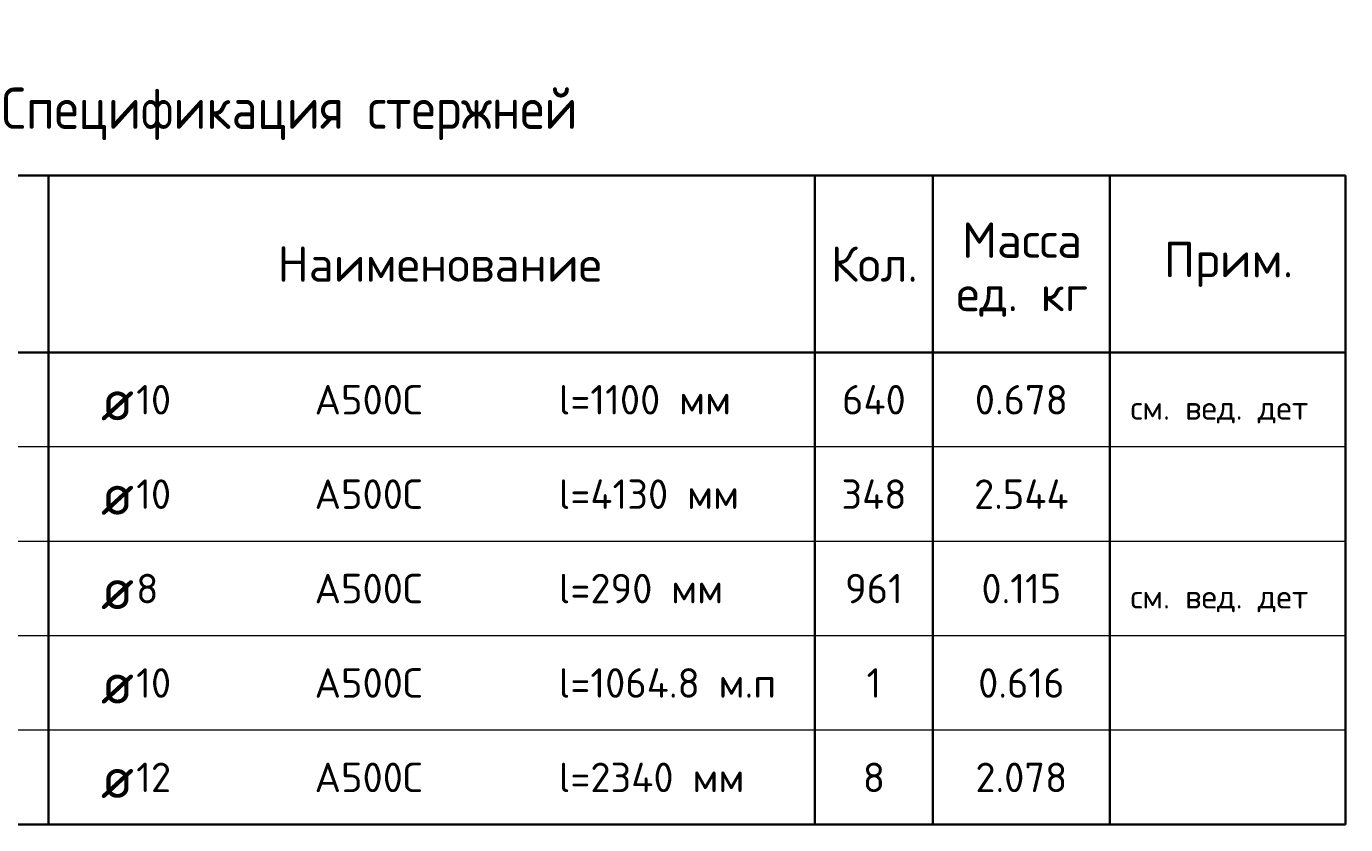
# Model space of a CAD drawing. Header units: millimetres. Extents: x 21019 to 29759, y 58110 to 63490.
# Tile 5 of 6: x 22481 to 24719, y 62138 to 63490. Entities that reach past the tile are written whole.
import ezdxf

# ---------------------------------------------------------------- set-up
doc = ezdxf.new("R2010")
doc.units = ezdxf.units.MM
doc.layers.add('Standard', color=7, linetype='Continuous', lineweight=25)
doc.styles.add('ARIAL', font='ARIAL.TTF')
doc.styles.add('ISOCPEUR', font='ISOCPEUR')

msp = doc.modelspace()

# ---------------------------------------------------------------- linework, layer by layer
at = {"layer": 'Standard', "color": 7, "linetype": 'Continuous', "lineweight": 35, "transparency": 33554687}
for p, q in [((24718.7, 63237.6), (21018.7, 63237.6)), ((22518.7, 63237.6), (22518.7, 62937.6)), ((23818.7, 63237.6), (23818.7, 62937.6)), ((24018.7, 63237.6), (24018.7, 62937.6)), ((24318.7, 63237.6), (24318.7, 62937.6)), ((24718.7, 63237.6), (24718.7, 62937.6)), ((24718.7, 62937.6), (21018.7, 62937.6)), ((22518.7, 62937.6), (22518.7, 62777.6)), ((23818.7, 62937.6), (23818.7, 62777.6)), ((24018.7, 62937.6), (24018.7, 62777.6)), ((24318.7, 62937.6), (24318.7, 62777.6)), ((24718.7, 62937.6), (24718.7, 62777.6)), ((22518.7, 62777.6), (22518.7, 62617.6)), ((23818.7, 62777.6), (23818.7, 62617.6)), ((24018.7, 62777.6), (24018.7, 62617.6)), ((24318.7, 62777.6), (24318.7, 62617.6)), ((24718.7, 62777.6), (24718.7, 62617.6)), ((22518.7, 62617.6), (22518.7, 62457.6)), ((23818.7, 62617.6), (23818.7, 62457.6)), ((24018.7, 62617.6), (24018.7, 62457.6)), ((24318.7, 62617.6), (24318.7, 62457.6)), ((24718.7, 62617.6), (24718.7, 62457.6)), ((22518.7, 62457.6), (22518.7, 62297.6)), ((23818.7, 62457.6), (23818.7, 62297.6)), ((24018.7, 62457.6), (24018.7, 62297.6)), ((24318.7, 62457.6), (24318.7, 62297.6)), ((24718.7, 62457.6), (24718.7, 62297.6)), ((22518.7, 62297.6), (22518.7, 62137.6)), ((23818.7, 62297.6), (23818.7, 62137.6)), ((24018.7, 62297.6), (24018.7, 62137.6)), ((24318.7, 62297.6), (24318.7, 62137.6)), ((24718.7, 62297.6), (24718.7, 62137.6)), ((21018.7, 62137.6), (24718.7, 62137.6))]:
    msp.add_line(p, q, dxfattribs=at)
at = {"layer": 'Standard', "color": 7, "linetype": 'Continuous', "lineweight": 13, "transparency": 33554687}
for p, q in [((24718.7, 62777.6), (21018.7, 62777.6)), ((24718.7, 62617.6), (21018.7, 62617.6)), ((24718.7, 62457.6), (21018.7, 62457.6)), ((24718.7, 62297.6), (21018.7, 62297.6)), ((24718.7, 62137.6), (21018.7, 62137.6))]:
    msp.add_line(p, q, dxfattribs=at)

# ---------------------------------------------------------------- texts
at = {"layer": 'Standard', "color": 7, "linetype": 'Continuous', "lineweight": 35, "transparency": 33554687, "style": 'ISOCPEUR'}
for s, insert, char_height, width, attachment_point in [('\\A1;{\\fISOCPEUR|i0|b0;\\H70.000000;\\W1.000000;\\C7;Спецификация стержней}\\P', (22868.7, 63297.6), 14, 1112.551, 8), ('\\A1;{\\fISOCPEUR|i0|b0;\\H60.000000;\\W1.000000;\\C7;Наименование}\\P', (23182.1, 63087.6), 12, 557.333, 5), ('\\A1;{\\fISOCPEUR|i0|b0;\\H60.000000;\\W1.000000;\\C7;Кол.}\\P', (23919.3, 63087.6), 12, 177.778, 5), ('\\A1;{\\fISOCPEUR|i0|b0;\\H60.000000;\\W1.000000;\\C7;Прим.}\\P', (24520, 63087), 12, 226.286, 5), ('\\A1;{\\fISOCPEUR|i0|b0;\\H50.000000;\\W1.000000;\\C7;l=1100 мм}\\P', (23384.2, 62857.6), 10, 307.619, 4), ('\\A1;{\\fISOCPEUR|i0|b0;\\H70.000000;\\W1.000000;\\C7;ø}\\P', (22607.7, 62857.6), 14, 91.636, 4), ('\\A1;{\\fISOCPEUR|i0|b0;\\H50.000000;\\W1.000000;\\C7;10}\\P', (22667.5, 62857.6), 10, 78.75, 4), ('\\A1;{\\fISOCPEUR|i0|b0;\\H50.000000;\\W1.000000;\\C7;А500С}\\P', (22970, 62857.6), 10, 208.718, 4), ('\\A1;{\\fISOCPEUR|i0|b0;\\H50.000000;\\W1.000000;\\C7;640}\\P', (23918.7, 62857.6), 10, 132.917, 5), ('\\A1;{\\fISOCPEUR|i0|b0;\\H50.000000;\\W1.000000;\\C7;0.678}\\P', (24168.7, 62857.6), 10, 178.485, 5), ('\\A1;{\\fISOCPEUR|i0|b0;\\H70.000000;\\W1.000000;\\C7;ø}\\P', (22607.7, 62697.6), 14, 91.636, 4), ('\\A1;{\\fISOCPEUR|i0|b0;\\H50.000000;\\W1.000000;\\C7;10}\\P', (22667.5, 62697.6), 10, 78.75, 4), ('\\A1;{\\fISOCPEUR|i0|b0;\\H50.000000;\\W1.000000;\\C7;А500С}\\P', (22970, 62697.6), 10, 208.718, 4), ('\\A1;{\\fISOCPEUR|i0|b0;\\H50.000000;\\W1.000000;\\C7;l=4130 мм}\\P', (23384.2, 62697.6), 10, 323.438, 4), ('\\A1;{\\fISOCPEUR|i0|b0;\\H50.000000;\\W1.000000;\\C7;348}\\P', (23918.7, 62697.6), 10, 132.917, 5), ('\\A1;{\\fISOCPEUR|i0|b0;\\H50.000000;\\W1.000000;\\C7;2.544}\\P', (24168.7, 62697.6), 10, 188.571, 5), ('\\A1;{\\fISOCPEUR|i0|b0;\\H50.000000;\\W1.000000;\\C7;8}\\P', (22667.5, 62537.6), 10, 54.444, 4), ('\\A1;{\\fISOCPEUR|i0|b0;\\H50.000000;\\W1.000000;\\C7;А500С}\\P', (22970, 62537.6), 10, 208.718, 4), ('\\A1;{\\fISOCPEUR|i0|b0;\\H50.000000;\\W1.000000;\\C7;l=290 мм}\\P', (23384.2, 62537.6), 10, 294.107, 4), ('\\A1;{\\fISOCPEUR|i0|b0;\\H50.000000;\\W1.000000;\\C7;961}\\P', (23918.7, 62537.6), 10, 115.652, 5), ('\\A1;{\\fISOCPEUR|i0|b0;\\H50.000000;\\W1.000000;\\C7;0.115}\\P', (24168.7, 62537.6), 10, 155.455, 5), ('\\A1;{\\fISOCPEUR|i0|b0;\\H70.000000;\\W1.000000;\\C7;ø}\\P', (22607.7, 62537.6), 14, 91.636, 4), ('\\A1;{\\fISOCPEUR|i0|b0;\\H50.000000;\\W1.000000;\\C7;l=1064.8 м.п}\\P', (23384.2, 62377.6), 10, 383.684, 4), ('\\A1;{\\fISOCPEUR|i0|b0;\\H50.000000;\\W1.000000;\\C7;10}\\P', (22667.5, 62377.6), 10, 78.75, 4), ('\\A1;{\\fISOCPEUR|i0|b0;\\H50.000000;\\W1.000000;\\C7;А500С}\\P', (22970, 62377.6), 10, 208.718, 4), ('\\A1;{\\fISOCPEUR|i0|b0;\\H50.000000;\\W1.000000;\\C7;1}\\P', (23918.7, 62377.6), 10, 38.889, 5), ('\\A1;{\\fISOCPEUR|i0|b0;\\H50.000000;\\W1.000000;\\C7;0.616}\\P', (24168.7, 62377.6), 10, 166.97, 5), ('\\A1;{\\fISOCPEUR|i0|b0;\\H70.000000;\\W1.000000;\\C7;ø}\\P', (22607.7, 62377.6), 14, 91.636, 4), ('\\A1;{\\fISOCPEUR|i0|b0;\\H50.000000;\\W1.000000;\\C7;l=2340 мм}\\P', (23384.2, 62217.6), 10, 334.219, 4), ('\\A1;{\\fISOCPEUR|i0|b0;\\H70.000000;\\W1.000000;\\C7;ø}\\P', (22607.7, 62217.6), 14, 91.636, 4), ('\\A1;{\\fISOCPEUR|i0|b0;\\H50.000000;\\W1.000000;\\C7;12}\\P', (22667.5, 62217.6), 10, 78.75, 4), ('\\A1;{\\fISOCPEUR|i0|b0;\\H50.000000;\\W1.000000;\\C7;А500С}\\P', (22970, 62217.6), 10, 208.718, 4), ('\\A1;{\\fISOCPEUR|i0|b0;\\H50.000000;\\W1.000000;\\C7;8}\\P', (23918.7, 62217.6), 10, 54.444, 5), ('\\A1;{\\fISOCPEUR|i0|b0;\\H50.000000;\\W1.000000;\\C7;2.078}\\P', (24168.7, 62217.6), 10, 178.485, 5)]:
    msp.add_mtext(s, dxfattribs=dict(at, insert=insert, char_height=char_height, width=width, attachment_point=attachment_point))
at = {"layer": 'Standard', "color": 7, "linetype": 'Continuous', "lineweight": 35, "transparency": 33554687, "insert": (24170, 63158.1), "char_height": 60, "width": 248.903, "attachment_point": 2, "line_spacing_factor": 0.903614, "style": 'ARIAL'}
msp.add_mtext('\\A1;{\\fISOCPEUR|i0|b0;\\H60.000000;\\W1.000000;\\C7;Масса}\\P{\\fISOCPEUR|i0|b0;\\H60.000000;\\W1.000000;\\C7;ед. кг}\\P', dxfattribs=at)
at = {"layer": 'Standard', "color": 7, "linetype": 'Continuous', "lineweight": 13, "transparency": 33554687, "char_height": 8, "attachment_point": 7}
for s, insert, width, style in [('\\A1;{\\fISOCPEUR|i0|b0;\\H40.000000;\\W1.000000;\\C7;см. вед. дет}\\P', (24353.8, 62817.5), 323.487, 'ISOCPEUR'), ('}\\P', (24353.8, 62657.5), 13.985, 'ARIAL'), ('\\A1;{\\fISOCPEUR|i0|b0;\\H40.000000;\\W1.000000;\\C7;см. вед. дет}\\P', (24353.8, 62497.5), 323.487, 'ISOCPEUR'), ('}\\P', (24353.8, 62337.5), 13.985, 'ARIAL'), ('}\\P', (24353.8, 62177.5), 13.985, 'ARIAL')]:
    msp.add_mtext(s, dxfattribs=dict(at, insert=insert, width=width, style=style))

doc.saveas('drawing.dxf')
